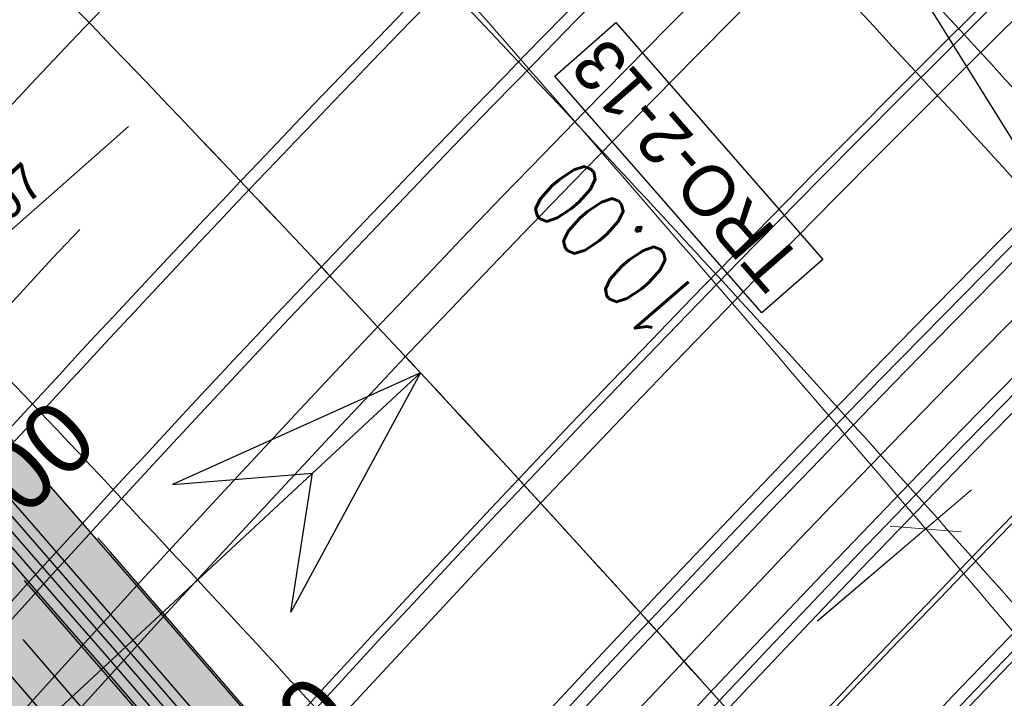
# Model space of a CAD drawing. Header units: metres. Extents: x 3458045 to 3462392, y 5482308 to 5484762.
# Tile 148 of 256: x 3459704 to 3459716, y 5483668 to 5483676. Entities that reach past the tile are written whole.
import ezdxf
from ezdxf.enums import TextEntityAlignment as Align

# ---------------------------------------------------------------- set-up
doc = ezdxf.new("R2010")
doc.units = ezdxf.units.M
for name, pattern in [('AUSGEZOGEN', [2, 1, 1]), ('STRICHPUNKT2', [12.7, 6.35, -3.175, 0, -3.175]), ('VERDECKT', [9.525, 6.35, -3.175]), ('VERDECKT2', [4.7625, 3.175, -1.5875])]:
    doc.linetypes.add(name, pattern=pattern)
doc.layers.get('0').update_dxf_attribs({"linetype": 'CONTINUOUS'})
for name, color, linetype in [('SP_ACHSE_6522', 7, 'CONTINUOUS'), ('SP_ACHSE_6721', 7, 'CONTINUOUS'), ('SP_ACHSE_6731', 7, 'CONTINUOUS'), ('SP_ACHSE_8521', 7, 'CONTINUOUS'), ('SP_ACHSE_8559', 7, 'CONTINUOUS'), ('SP_ACHSE_8901', 7, 'CONTINUOUS'), ('SP_ACHSE_8911', 7, 'CONTINUOUS'), ('SP_AXIS', 7, 'CONTINUOUS'), ('SP_Blockfugen', 2, 'STRICHPUNKT2'), ('SP_BW5xx-BrückenB44', 7, 'CONTINUOUS'), ('SP_BW5xx-StwRheinuferstraße', 7, 'CONTINUOUS'), ('SP_SOLID_Trogsohle_L7+8', 253, 'CONTINUOUS'), ('SP_StadtbahnFluchtweg', 1, 'CONTINUOUS'), ('SP_TEXT', 2, 'CONTINUOUS'), ('SP_TrogTunnel-Bautoleranz', 160, 'VERDECKT2'), ('SP_Trogwand_L7+8', 2, 'CONTINUOUS'), ('SP_Tunnelwand_L7+8', 2, 'VERDECKT2'), ('SP_Vb_Planung', 10, 'CONTINUOUS'), ('SP_VERM', 1, 'CONTINUOUS'), ('SP_VERM-VA-B44', 150, 'CONTINUOUS'), ('T__AXIS', 3, 'CONTINUOUS')]:
    doc.layers.add(name, color=color, linetype=linetype)
doc.layers.add('SP_HILF', color=6, linetype='CONTINUOUS', plot=False)
doc.styles.add('K_ISOCP', font='k_isocp.shx')
doc.styles.add('SP_F', font='romans.shx', dxfattribs={"width": 0.7, "bigfont": 'sp_f.shx'})
doc.linetypes.add('EISENBAHN', pattern='A,0.15,[130,ltypeshp.shx,S=0.25,R=0,X=0,Y=0],0.15', length=0.3)

# ---------------------------------------------------------------- blocks, each defined once
blk = doc.blocks.new('kmr_li')
at = {"color": 1, "linetype": 'Continuous'}
blk.add_line((0, 0), (0, 3.5714), dxfattribs=at)
at = {"color": 1}
for p, q in [((0, 0), (-0.3062, 0.9075)), ((-0.3062, 0.9075), (0, 0.5188)), ((0, 0), (0.3062, 0.9075)), ((0.3062, 0.9075), (0, 0.5188))]:
    blk.add_line(p, q, dxfattribs=at)
at = {"color": 1, "linetype": 'Continuous', "style": 'K_ISOCP'}
blk.add_attdef('STATION', text='', height=1, rotation=270.0001, dxfattribs=at).set_placement((0, 4.404), align=Align.MIDDLE_RIGHT)
blk.add_attdef('PARAOL', text='', height=1, rotation=270.0001, dxfattribs=at).set_placement((0.5, 1), align=Align.BOTTOM_RIGHT)
blk.add_attdef('PARAUL', text='', height=1, rotation=270.0001, dxfattribs=at).set_placement((-0.5, 1), align=Align.TOP_RIGHT)
blk = doc.blocks.new('SOF_BEMSTR1')
at = {"color": 0, "linetype": 'ByBlock', "lineweight": -2}
for p, q in [((0, 20), (0, -8.5)), ((3.535, 3.535), (-3.535, -3.535)), ((-5, 0), (5, 0))]:
    blk.add_line(p, q, dxfattribs=at)
blk = doc.blocks.new('SOF_BEMSTR2')
at = {"color": 0, "linetype": 'ByBlock', "lineweight": -2}
for p, q in [((0, -20), (0, 8.5)), ((3.535, 3.535), (-3.535, -3.535)), ((-5, 0), (5, 0))]:
    blk.add_line(p, q, dxfattribs=at)

msp = doc.modelspace()

# ---------------------------------------------------------------- hatches: boundary and pattern name
at = {"layer": 'SP_SOLID_Trogsohle_L7+8'}
h = msp.add_hatch(color=256, dxfattribs=at)
h.dxf.hatch_style = 1
edge = h.paths.add_edge_path()
edge.add_line((3459702.4491, 5483672.5808), (3459694.7598, 5483665.8028))
edge.add_arc((3459249.8293, 5483273.6017), 593.1145, 29.9488058, 41.395802, ccw=False)
edge.add_line((3459763.7463, 5483569.6999), (3459768.6709, 5483560.5694))
edge.add_line((3459768.6709, 5483560.5694), (3459778.0346, 5483565.7481))
edge.add_line((3459778.0346, 5483565.7481), (3459772.6293, 5483574.8142))
edge.add_arc((3459249.8466, 5483273.6149), 603.343, 29.9482368, 41.3959476)

# ---------------------------------------------------------------- linework, layer by layer
at = {"layer": 'SP_ACHSE_6522'}
msp.add_lwpolyline([(3459690.7881, 5483531.9132, -0.2377022), (3459686.1518, 5483610.9287, -0.0061985), (3459687.0669, 5483612.9743, -0.0121933), (3459689.202, 5483617.3074, -0.0105958), (3459691.5324, 5483621.5387, -0.0089985), (3459694.0269, 5483625.6756, -0.0074011), (3459696.6557, 5483629.7285, -0.0058038), (3459699.3906, 5483633.7106, -0.0926184), (3459762.8248, 5483695.6159, -0.000188), (3459762.9764, 5483695.717, -0.0049276), (3459767.5685, 5483698.7086, -0.0035197), (3459772.2105, 5483701.6223, -0.0021118), (3459776.885, 5483704.4835, -0.0007039), (3459781.5756, 5483707.3183), (3459851.7814, 5483749.6586)], format="xyb", dxfattribs=at)
at = {"layer": 'SP_ACHSE_6721'}
msp.add_lwpolyline([(3459679.7641, 5483534.8411, -0.2153203), (3459678.2508, 5483614.3812, -0.0091566), (3459679.763, 5483617.7339, -0.0118607), (3459682.128, 5483622.4365, -0.0103948), (3459684.7, 5483627.0294, -0.0089289), (3459687.4477, 5483631.5195, -0.0074631), (3459690.341, 5483635.9173, -0.0059973), (3459693.3517, 5483640.2356, -0.0909405), (3459758.1619, 5483702.9627, -0.0001847), (3459758.3163, 5483703.0655, -0.0048411), (3459762.9923, 5483706.1077, -0.0034579), (3459767.7182, 5483709.072, -0.0020747), (3459772.4766, 5483711.9837, -0.0006916), (3459777.2511, 5483714.8692), (3459883.1578, 5483778.7402)], format="xyb", dxfattribs=at)
at = {"layer": 'SP_ACHSE_6731'}
msp.add_lwpolyline([(3459881.431, 5483781.605), (3459775.3544, 5483717.6418, 0.0006868), (3459770.5464, 5483714.7367, 0.0020604), (3459765.7545, 5483711.8051, 0.003434), (3459760.995, 5483708.8211, 0.0048076), (3459756.2855, 5483705.7591, 0.0001835), (3459756.13, 5483705.6556, 0.0917105), (3459689.9388, 5483641.4448, 0.005897), (3459686.9574, 5483637.1459, 0.0073719), (3459684.0911, 5483632.7695, 0.0088469), (3459681.3683, 5483628.3025, 0.0103219), (3459678.8188, 5483623.7345, 0.011797), (3459676.4739, 5483619.0584, 0.0045035), (3459675.7031, 5483617.3858, 0.2228231), (3459677.0437, 5483532.3132, 0.0025401)], format="xyb", dxfattribs=at)
at = {"layer": 'SP_ACHSE_8521'}
msp.add_lwpolyline([(3459667.116, 5483524.3467, -0.2255197), (3459663.8072, 5483620.7334, -0.0051343), (3459664.7675, 5483622.8858, -0.011674), (3459667.3044, 5483628.0892, -0.0103411), (3459670.0679, 5483633.176, -0.0090081), (3459673.0262, 5483638.1522, -0.0076752), (3459676.1489, 5483643.027, -0.0063424), (3459679.407, 5483647.8124, -0.0936983), (3459747.1614, 5483714.0324, -0.0004892), (3459747.5816, 5483714.3114, -0.0047607), (3459752.3417, 5483717.3973, -0.0034005), (3459757.1515, 5483720.4051, -0.0020403), (3459761.9938, 5483723.3604, -0.0006801), (3459766.8521, 5483726.2893), (3459833.8685, 5483766.6082)], format="xyb", dxfattribs=at)
at = {"layer": 'SP_ACHSE_8559'}
msp.add_lwpolyline([(3459696.9548, 5483536.2327, -0.2344318), (3459692.8953, 5483607.6275, -0.0063737), (3459693.7491, 5483609.5568, -0.0124985), (3459695.7467, 5483613.6421, -0.0108016), (3459697.9326, 5483617.63, -0.0091049), (3459700.2755, 5483621.5278, -0.0074082), (3459702.7459, 5483625.3463, -0.0057115), (3459705.3156, 5483629.0986, -0.0928262), (3459766.845, 5483689.2823, -0.0001911), (3459766.9943, 5483689.382, -0.005006), (3459771.5129, 5483692.3293, -0.0035757), (3459776.0813, 5483695.1986, -0.0021454), (3459780.6824, 5483698.0155, -0.0007151), (3459785.2995, 5483700.806), (3459855.6534, 5483743.2356)], format="xyb", dxfattribs=at)
at = {"layer": 'SP_ACHSE_8901'}
msp.add_lwpolyline([(3459478.4179, 5483881.5975), (3459663.5917, 5483703.287, -0.0763528), (3459773.4733, 5483559.3038, -0.0026415)], format="xyb", dxfattribs=at)
at = {"layer": 'SP_ACHSE_8911'}
msp.add_lwpolyline([(3459777.2173, 5483559.7474, 0.0769413), (3459666.0197, 5483705.8087), (3459480.8452, 5483884.1198, 0.0146052)], format="xyb", dxfattribs=at)
at = {"layer": 'SP_AXIS'}
for points in [[(3459777.2173, 5483559.7474, 0.0769413), (3459666.0197, 5483705.8087), (3459480.8452, 5483884.1198, 0.0146052)], [(3459478.4179, 5483881.5975), (3459663.5917, 5483703.287, -0.0763528), (3459773.4733, 5483559.3038, -0.0026415)], [(3459769.2766, 5483584.2553, -0.0008234), (3459761.9942, 5483596.2792, -0.0002745), (3459754.7382, 5483608.319, 0.0005709), (3459751.2476, 5483614.1058, 0.0017127), (3459747.7306, 5483619.8765, 0.0028544), (3459744.1611, 5483625.6149, 0.0039962), (3459740.5133, 5483631.3038, 0.0047547), (3459737.0195, 5483636.5476, 0.0377955), (3459708.7845, 5483671.9589, 0.0047547), (3459704.4503, 5483676.5326, 0.0039962), (3459699.7165, 5483681.3556, 0.0028544), (3459694.917, 5483686.1133, 0.0017127), (3459690.0743, 5483690.827, 0.0005709), (3459685.2101, 5483695.5185), (3459504.9574, 5483869.1071, 0.0004357)], [(3459881.431, 5483781.605), (3459775.3544, 5483717.6418, 0.0006868), (3459770.5464, 5483714.7367, 0.0020604), (3459765.7545, 5483711.8051, 0.003434), (3459760.995, 5483708.8211, 0.0048076), (3459756.2855, 5483705.7591, 0.0001835), (3459756.13, 5483705.6556, 0.0917105), (3459689.9388, 5483641.4448, 0.005897), (3459686.9574, 5483637.1459, 0.0073719), (3459684.0911, 5483632.7695, 0.0088469), (3459681.3683, 5483628.3025, 0.0103219), (3459678.8188, 5483623.7345, 0.011797), (3459676.4739, 5483619.0584, 0.0045035), (3459675.7031, 5483617.3858, 0.2228231), (3459677.0437, 5483532.3132, 0.0025401)], [(3459679.7641, 5483534.8411, -0.2153203), (3459678.2508, 5483614.3812, -0.0091566), (3459679.763, 5483617.7339, -0.0118607), (3459682.128, 5483622.4365, -0.0103948), (3459684.7, 5483627.0294, -0.0089289), (3459687.4477, 5483631.5195, -0.0074631), (3459690.341, 5483635.9173, -0.0059973), (3459693.3517, 5483640.2356, -0.0909405), (3459758.1619, 5483702.9627, -0.0001847), (3459758.3163, 5483703.0655, -0.0048411), (3459762.9923, 5483706.1077, -0.0034579), (3459767.7182, 5483709.072, -0.0020747), (3459772.4766, 5483711.9837, -0.0006916), (3459777.2511, 5483714.8692), (3459883.1578, 5483778.7402)], [(3459667.116, 5483524.3467, -0.2255197), (3459663.8072, 5483620.7334, -0.0051343), (3459664.7675, 5483622.8858, -0.011674), (3459667.3044, 5483628.0892, -0.0103411), (3459670.0679, 5483633.176, -0.0090081), (3459673.0262, 5483638.1522, -0.0076752), (3459676.1489, 5483643.027, -0.0063424), (3459679.407, 5483647.8124, -0.0936983), (3459747.1614, 5483714.0324, -0.0004892), (3459747.5816, 5483714.3114, -0.0047607), (3459752.3417, 5483717.3973, -0.0034005), (3459757.1515, 5483720.4051, -0.0020403), (3459761.9938, 5483723.3604, -0.0006801), (3459766.8521, 5483726.2893), (3459833.8685, 5483766.6082)], [(3459690.7881, 5483531.9132, -0.2377022), (3459686.1518, 5483610.9287, -0.0061985), (3459687.0669, 5483612.9743, -0.0121933), (3459689.202, 5483617.3074, -0.0105958), (3459691.5324, 5483621.5387, -0.0089985), (3459694.0269, 5483625.6756, -0.0074011), (3459696.6557, 5483629.7285, -0.0058038), (3459699.3906, 5483633.7106, -0.0926184), (3459762.8248, 5483695.6159, -0.000188), (3459762.9764, 5483695.717, -0.0049276), (3459767.5685, 5483698.7086, -0.0035197), (3459772.2105, 5483701.6223, -0.0021118), (3459776.885, 5483704.4835, -0.0007039), (3459781.5756, 5483707.3183), (3459851.7814, 5483749.6586)]]:
    msp.add_lwpolyline(points, format="xyb", dxfattribs=at)
at = {"layer": 'SP_Blockfugen'}
msp.add_line((3459705.1865, 5483674.9938), (3459692.0588, 5483663.422), dxfattribs=at)
at = {"layer": 'SP_BW5xx-BrückenB44', "color": 40}
msp.add_lwpolyline([(3459727.3223, 5483657.2027), (3459734.6895, 5483661.7593), (3459726.7799, 5483674.5042), (3459718.9094, 5483687.2732), (3459710.2263, 5483699.9582), (3459701.4903, 5483712.1543), (3459691.4426, 5483723.8012), (3459680.3652, 5483734.5497), (3459668.375, 5483744.3516), (3459662.4435, 5483736.6838), (3459673.7676, 5483727.6016), (3459684.261, 5483717.5004), (3459694.001, 5483706.5986), (3459703.0788, 5483694.6146), (3459711.2625, 5483682.5436), (3459719.236, 5483669.775), (3459727.3223, 5483657.2027)], close=True, dxfattribs=at)
at = {"layer": 'SP_BW5xx-BrückenB44', "color": 96, "linetype": 'VERDECKT', "lineweight": 13, "ltscale": 2, "flags": 128}
for points in [[(3459662.4661, 5483617.5053, -0.0077788), (3459663.8072, 5483620.7334, -0.0051343), (3459664.7675, 5483622.8858, -0.011674), (3459667.3044, 5483628.0892, -0.0103411), (3459670.0679, 5483633.176, -0.0090081), (3459673.0262, 5483638.1522, -0.0076752), (3459676.1489, 5483643.027, -0.0063424), (3459679.407, 5483647.8124, -0.0936983), (3459747.1614, 5483714.0324, -0.0004892), (3459747.5816, 5483714.3114, -0.0047607), (3459752.3417, 5483717.3973, -0.0034005), (3459757.1515, 5483720.4051, -0.0020403), (3459761.9938, 5483723.3604, -0.0006801), (3459766.8521, 5483726.2893), (3459767.293, 5483726.5545)], [(3459665.4795, 5483616.2878, -0.007822), (3459666.7888, 5483619.44, -0.0051343), (3459667.7218, 5483621.5313, -0.011674), (3459670.1917, 5483626.5972, -0.0103411), (3459672.891, 5483631.5659, -0.0090081), (3459675.7894, 5483636.4414, -0.0076752), (3459678.8583, 5483641.2321, -0.0063424), (3459682.07, 5483645.9494, -0.0936983), (3459748.9617, 5483711.3266, -0.0004892), (3459749.3767, 5483711.6021, -0.0047607), (3459754.0836, 5483714.6535, -0.0034005), (3459758.8559, 5483717.6379, -0.0020403), (3459763.6756, 5483720.5793, -0.0006801), (3459768.5263, 5483723.5037), (3459769.1481, 5483723.8778)], [(3459682.0772, 5483609.5819, -0.007823), (3459683.1687, 5483612.2186, -0.0061985), (3459684.1169, 5483614.3381, -0.0121933), (3459686.3226, 5483618.8146, -0.0105958), (3459688.7195, 5483623.1665, -0.0089985), (3459691.2743, 5483627.4036, -0.0074011), (3459693.9555, 5483631.5372, -0.0058038), (3459696.7332, 5483635.5815, -0.0926184), (3459761.0207, 5483698.3192, -0.000188), (3459761.1743, 5483698.4216, -0.0049276), (3459765.8214, 5483701.4491, -0.0035197), (3459770.5021, 5483704.3871, -0.0021118), (3459775.2001, 5483707.2626, -0.0005769), (3459779.0498, 5483709.5906)], [(3459685.0906, 5483608.3644, -0.0078891), (3459686.1518, 5483610.9287, -0.0061985), (3459687.0669, 5483612.9744, -0.0121933), (3459689.202, 5483617.3074, -0.0105958), (3459691.5324, 5483621.5387, -0.0089985), (3459694.0269, 5483625.6756, -0.0074011), (3459696.6557, 5483629.7285, -0.0058038), (3459699.3906, 5483633.7106, -0.0926184), (3459762.8248, 5483695.6159, -0.000188), (3459762.9764, 5483695.717, -0.0049276), (3459767.5685, 5483698.7086, -0.0035197), (3459772.2105, 5483701.6223, -0.0021118), (3459776.885, 5483704.4835, -0.0006033), (3459780.9048, 5483706.914)], [(3459688.3358, 5483607.0533, -0.0079658), (3459689.3643, 5483609.5396, -0.0061985), (3459690.2438, 5483611.5056, -0.0121933), (3459692.3029, 5483615.6842, -0.0105958), (3459694.5618, 5483619.7856, -0.0089985), (3459696.9911, 5483623.8146, -0.0074011), (3459699.5636, 5483627.7806, -0.0058038), (3459702.2525, 5483631.6958, -0.0926184), (3459764.7677, 5483692.7047, -0.000188), (3459764.9171, 5483692.8043, -0.0049276), (3459769.45, 5483695.7574, -0.0035197), (3459774.0503, 5483698.6448, -0.0021118), (3459778.6996, 5483701.4906, -0.0006319), (3459782.9025, 5483704.0315)], [(3459691.5803, 5483605.7424, -0.0069502), (3459692.4355, 5483607.8239, -0.0063737), (3459693.2944, 5483609.7649, -0.0124985), (3459695.3032, 5483613.8729, -0.0108016), (3459697.4994, 5483617.8797, -0.0091049), (3459699.8517, 5483621.7932, -0.0074082), (3459702.3301, 5483625.6241, -0.0057097), (3459704.9063, 5483629.3858, -0.0928259), (3459766.5672, 5483689.698, -0.0001911), (3459766.7168, 5483689.7979, -0.005006), (3459771.2439, 5483692.7508, -0.0035757), (3459775.8184, 5483695.6239, -0.0021454), (3459780.4232, 5483698.4431, -0.0006933), (3459784.9001, 5483701.1491)]]:
    msp.add_lwpolyline(points, format="xyb", dxfattribs=at)
at = {"layer": 'SP_BW5xx-BrückenB44', "color": 96}
for points in [[(3459664.1798, 5483617.514, -0.0063324), (3459665.2636, 5483620.1016, -0.0051343), (3459666.2106, 5483622.2242, -0.011674), (3459668.7147, 5483627.3604, -0.0103411), (3459671.4469, 5483632.3895, -0.0090081), (3459674.3759, 5483637.3165, -0.0076752), (3459677.4723, 5483642.1503, -0.0063424), (3459680.7078, 5483646.9024, -0.0936983), (3459748.0408, 5483712.7108, -0.0004892), (3459748.4584, 5483712.988, -0.0047607), (3459753.1925, 5483716.0571, -0.0034005), (3459757.9841, 5483719.0534, -0.0020403), (3459762.8153, 5483722.0019, -0.0006412), (3459767.392, 5483724.7615)], [(3459668.7247, 5483614.9767, -0.0078715), (3459669.9997, 5483618.0471, -0.0051343), (3459670.9033, 5483620.0725, -0.011674), (3459673.301, 5483624.9903, -0.0103411), (3459675.9312, 5483629.8318, -0.0090081), (3459678.7652, 5483634.5989, -0.0076752), (3459681.7761, 5483639.2992, -0.0063424), (3459684.9379, 5483643.9431, -0.0936983), (3459750.9005, 5483708.4127, -0.0004892), (3459751.3098, 5483708.6844, -0.0047607), (3459755.9594, 5483711.6987, -0.0034005), (3459760.6914, 5483714.6578, -0.0020403), (3459765.4867, 5483717.5844, -0.0006801), (3459770.3293, 5483720.5038), (3459771.1459, 5483720.9951)], [(3459659.9511, 5483618.5214, -0.0077448), (3459661.3188, 5483621.8129, -0.0051343), (3459662.3019, 5483624.0164, -0.011674), (3459664.8947, 5483629.3345, -0.0103411), (3459667.7117, 5483634.5199, -0.0090081), (3459670.7199, 5483639.5801, -0.0076752), (3459673.8875, 5483644.525, -0.0063424), (3459677.1844, 5483649.3673, -0.0936983), (3459745.6588, 5483716.2907, -0.0004892), (3459746.0835, 5483716.5727, -0.0037356), (3459749.8484, 5483719.0244, -0.0034005)], [(3459671.089, 5483614.0214, -0.0079096), (3459672.339, 5483617.0322, -0.0051343), (3459673.2212, 5483619.0097, -0.011674), (3459675.5664, 5483623.8196, -0.0103411), (3459678.1463, 5483628.5684, -0.0090081), (3459680.9333, 5483633.2566, -0.0076752), (3459683.902, 5483637.8909, -0.0063424), (3459687.0274, 5483642.4813, -0.0936983), (3459752.3131, 5483706.2897, -0.0004892), (3459752.7182, 5483706.5586, -0.0047607), (3459757.3261, 5483709.5458, -0.0034005), (3459762.0287, 5483712.4866, -0.0020403), (3459766.8062, 5483715.4023, -0.0006801), (3459771.6429, 5483718.3181), (3459772.6015, 5483718.8949)], [(3459670.9622, 5483613.4256, -0.0093683), (3459672.4307, 5483616.9924, -0.0051343), (3459673.3121, 5483618.968, -0.011674), (3459675.6552, 5483623.7737, -0.0103411), (3459678.2331, 5483628.5189, -0.0090081), (3459681.0184, 5483633.2039, -0.0076752), (3459683.9854, 5483637.8357, -0.0063424), (3459687.1093, 5483642.424, -0.0936983), (3459752.3685, 5483706.2064, -0.0004892), (3459752.7734, 5483706.4753, -0.0047607), (3459757.3797, 5483709.4614, -0.0034005), (3459762.0812, 5483712.4014, -0.0020403), (3459766.858, 5483715.3167, -0.0006801), (3459771.6944, 5483718.2324), (3459772.6586, 5483718.8125)], [(3459671.2403, 5483613.3132, -0.0093772), (3459672.706, 5483616.873, -0.0051343), (3459673.5848, 5483618.8429, -0.011674), (3459675.9217, 5483623.6359, -0.0103411), (3459678.4937, 5483628.3703, -0.0090081), (3459681.2734, 5483633.046, -0.0076752), (3459684.2355, 5483637.67, -0.0063424), (3459687.3551, 5483642.252, -0.0936983), (3459752.5347, 5483705.9567, -0.0004892), (3459752.9391, 5483706.2252, -0.0047607), (3459757.5405, 5483709.2081, -0.0034005), (3459762.2385, 5483712.146, -0.0020403), (3459767.0132, 5483715.06, -0.0006801), (3459771.8489, 5483717.9753), (3459772.8298, 5483718.5654)], [(3459773.5686, 5483717.4994, 0.0004908), (3459770.1317, 5483715.4208, 0.0020604), (3459765.3342, 5483712.4858, 0.003434), (3459760.5654, 5483709.496, 0.0048076), (3459755.843, 5483706.4256, 0.0001835), (3459755.6867, 5483706.3216, 0.0918169), (3459689.2245, 5483641.8206, 0.0059411), (3459686.205, 5483637.462, 0.0074015), (3459683.3002, 5483633.0203, 0.0088619), (3459680.5389, 5483628.4825, 0.0103224), (3459677.9516, 5483623.8381, 0.0117829), (3459675.5699, 5483619.0799, 0.005959), (3459674.5446, 5483616.8334, 0.0080538), (3459673.2779, 5483613.8381, 0.0080538)], [(3459773.6543, 5483717.3758, 0.000492), (3459770.2095, 5483715.2925, 0.0020604), (3459765.413, 5483712.3582, 0.003434), (3459760.646, 5483709.3694, 0.0048076), (3459755.926, 5483706.3006, 0.0001835), (3459755.7698, 5483706.1967, 0.0918169), (3459689.3468, 5483641.7338, 0.0059411), (3459686.3293, 5483637.3781, 0.0074015), (3459683.4269, 5483632.94, 0.0088619), (3459680.6684, 5483628.4068, 0.0103224), (3459678.0841, 5483623.7678, 0.0117829), (3459675.7056, 5483619.0159, 0.005959), (3459674.6817, 5483616.7728, 0.0080538), (3459673.417, 5483613.7819, 0.0080538)], [(3459658.7574, 5483619.0037, -0.007729), (3459660.1376, 5483622.3253, -0.0051343), (3459661.1315, 5483624.553, -0.011674), (3459663.7509, 5483629.9256, -0.0103411), (3459666.5933, 5483635.1578, -0.0090081), (3459669.6253, 5483640.2578, -0.0076752), (3459672.8142, 5483645.236, -0.0063424), (3459676.1294, 5483650.1053, -0.0908776), (3459742.5424, 5483715.7442, 0.7365005)], [(3459775.0241, 5483715.3993, 0.0005105), (3459771.4535, 5483713.2401, 0.0020604), (3459766.6739, 5483710.3161, 0.003434), (3459761.9348, 5483707.3449, 0.0048076), (3459757.2535, 5483704.3012, 0.0001835), (3459757.0997, 5483704.1989, 0.0918169), (3459691.3039, 5483640.3447, 0.0059411), (3459688.3182, 5483636.0349, 0.0074015), (3459685.4547, 5483631.6563, 0.0088619), (3459682.7405, 5483627.1957, 0.0103224), (3459680.2043, 5483622.6433, 0.0117829), (3459677.8765, 5483617.9926, 0.005959), (3459676.8768, 5483615.8023, 0.0080538), (3459675.6422, 5483612.8829, 0.0106779)], [(3459776.3939, 5483713.4228, 0.0005291), (3459772.6975, 5483711.1877, 0.0020604), (3459767.9347, 5483708.274, 0.003434), (3459763.2236, 5483705.3203, 0.0048076), (3459758.581, 5483702.3017, 0.0001835), (3459758.4295, 5483702.201, 0.0918169), (3459693.261, 5483638.9556, 0.0059411), (3459690.3072, 5483634.6917, 0.0074015), (3459687.4825, 5483630.3726, 0.0088619), (3459684.8125, 5483625.9847, 0.0103224), (3459682.3246, 5483621.5189, 0.0117829), (3459680.0474, 5483616.9692, 0.005959), (3459679.0718, 5483614.8319, 0.0080538), (3459677.8675, 5483611.9838, 0.0080538)], [(3459776.4795, 5483713.2993, 0.0005303), (3459772.7753, 5483711.0594, 0.0020604), (3459768.0135, 5483708.1464, 0.003434), (3459763.3042, 5483705.1937, 0.0048076), (3459758.6639, 5483702.1768, 0.0001835), (3459758.5127, 5483702.0762, 0.0918169), (3459693.3834, 5483638.8687, 0.0059411), (3459690.4315, 5483634.6078, 0.0074015), (3459687.6093, 5483630.2924, 0.0088619), (3459684.942, 5483625.909, 0.0103224), (3459682.4571, 5483621.4486, 0.0117829), (3459680.1831, 5483616.9053, 0.005959), (3459679.209, 5483614.7712, 0.0080538), (3459678.0065, 5483611.9276, 0.0080538)], [(3459678.7393, 5483610.9305, -0.007755), (3459679.8644, 5483613.6474, -0.0061985), (3459680.8492, 5483615.8488, -0.0121933), (3459683.1332, 5483620.484, -0.0105958), (3459685.6036, 5483624.9697, -0.0089985), (3459688.2254, 5483629.3177, -0.0074011), (3459690.9645, 5483633.5407, -0.0058038), (3459693.7895, 5483637.6539, -0.0926184), (3459759.0223, 5483701.3136, -0.000188), (3459759.1782, 5483701.4175, -0.0049276), (3459763.8861, 5483704.4846, -0.0035197), (3459768.6098, 5483707.4496, -0.0021118), (3459773.3337, 5483710.341, -0.0005477), (3459776.995, 5483712.5554, -0.0005477)], [(3459679.1229, 5483610.1284, -0.0093602), (3459680.461, 5483613.3894, -0.0061985), (3459681.4392, 5483615.5761, -0.0121933), (3459683.709, 5483620.1826, -0.0105958), (3459686.1662, 5483624.6441, -0.0089985), (3459688.7759, 5483628.9721, -0.0074011), (3459691.5046, 5483633.179, -0.0058038), (3459694.321, 5483637.2798, -0.0926184), (3459759.3832, 5483700.7729, -0.000188), (3459759.5386, 5483700.8766, -0.0049276), (3459764.2355, 5483703.9366, -0.0035197), (3459768.9514, 5483706.8966, -0.0021118), (3459773.6706, 5483709.7852, -0.0005529), (3459777.366, 5483712.0201)], [(3459679.401, 5483610.016, -0.0093709), (3459680.7364, 5483613.2704, -0.0061985), (3459681.7115, 5483615.4502, -0.0121933), (3459683.9748, 5483620.0435, -0.0105958), (3459686.4259, 5483624.4938, -0.0089985), (3459689.03, 5483628.8126, -0.0074011), (3459691.7538, 5483633.012, -0.0058038), (3459694.5663, 5483637.1071, -0.0926184), (3459759.5497, 5483700.5234, -0.000188), (3459759.705, 5483700.6269, -0.0049276), (3459764.3968, 5483703.6836, -0.0035197), (3459769.1091, 5483706.6414, -0.0021118), (3459773.8262, 5483709.5286, -0.0005554), (3459777.5373, 5483711.773)], [(3459679.7129, 5483610.5372, -0.0077743), (3459680.8282, 5483613.2307, -0.0061985), (3459681.8022, 5483615.4082, -0.0121933), (3459684.0634, 5483619.9971, -0.0105958), (3459686.5124, 5483624.4438, -0.0089985), (3459689.1147, 5483628.7594, -0.0074011), (3459691.8369, 5483632.9564, -0.0058038), (3459694.6481, 5483637.0495, -0.0926184), (3459759.6052, 5483700.4402, -0.000188), (3459759.7604, 5483700.5437, -0.0049276), (3459764.4505, 5483703.5993, -0.0035197), (3459769.1617, 5483706.5563, -0.0021118), (3459773.878, 5483709.4431, -0.0005562), (3459777.5943, 5483711.6907, -0.0005562)], [(3459656.6944, 5483619.8372, -0.0077027), (3459658.0964, 5483623.2108, -0.0051343), (3459659.109, 5483625.4804, -0.011674), (3459661.7742, 5483630.9471, -0.0103411), (3459664.6606, 5483636.2602, -0.0090081), (3459667.7335, 5483641.4291, -0.0076752), (3459670.9593, 5483646.4648, -0.0063424), (3459674.3063, 5483651.3807, -0.0800487), (3459732.1465, 5483711.0587, -0.0004892)], [(3459681.6136, 5483609.7692, -0.0078132), (3459682.7098, 5483612.4171, -0.0061985), (3459683.663, 5483614.548, -0.0121933), (3459685.8797, 5483619.0464, -0.0105958), (3459688.2867, 5483623.417, -0.0089985), (3459690.8509, 5483627.6694, -0.0074011), (3459693.5401, 5483631.8155, -0.0058038), (3459696.3243, 5483635.8694, -0.0926184), (3459760.7432, 5483698.7351, -0.000188), (3459760.8971, 5483698.8377, -0.0049276), (3459765.5526, 5483701.8707, -0.0035197), (3459770.2393, 5483704.8124, -0.0021118), (3459774.9408, 5483707.6902, -0.0005728), (3459778.7644, 5483710.0024)], [(3459692.0439, 5483605.5551, -0.0069627), (3459692.8953, 5483607.6275, -0.0063737), (3459693.7491, 5483609.5568, -0.0124985), (3459695.7467, 5483613.6421, -0.0108016), (3459697.9326, 5483617.63, -0.0091049), (3459700.2755, 5483621.5278, -0.0074082), (3459702.7459, 5483625.3463, -0.0057105), (3459705.3156, 5483629.0986, -0.0928267), (3459766.845, 5483689.2823, -0.0001911), (3459766.9943, 5483689.382, -0.005006), (3459771.5129, 5483692.3293, -0.0035757), (3459776.0813, 5483695.1986, -0.0021454), (3459780.6824, 5483698.0155, -0.0006975), (3459785.1855, 5483700.7373)], [(3459696.9813, 5483603.5603, -0.0071059), (3459697.7921, 5483605.5354, -0.0063737), (3459698.5907, 5483607.34, -0.0124985), (3459700.4705, 5483611.184, -0.0108016), (3459702.5458, 5483614.9702, -0.0091049), (3459704.7888, 5483618.7019, -0.0074082), (3459707.1734, 5483622.3878, -0.0057106), (3459709.6744, 5483626.0398, -0.0928281), (3459769.8042, 5483684.8552, -0.0001911), (3459769.9501, 5483684.9527, -0.005006), (3459774.3772, 5483687.8403, -0.0035757), (3459778.8812, 5483690.6691, -0.0021454), (3459783.4433, 5483693.4622, -0.0007151), (3459788.0474, 5483696.2448), (3459788.2248, 5483696.3518)], [(3459682.3208, 5483653.7768, -0.0416809), (3459710.393, 5483685.8534, -0.0004892)], [(3459686.6788, 5483650.588, -0.0416534), (3459714.1428, 5483681.9675, -0.0004892)], [(3459720.704, 5483676.2754, 0.0443312), (3459691.4381, 5483642.4235, 0.0059411)], [(3459720.0909, 5483675.4701, 0.0423476), (3459692.1463, 5483643.1466, 0.0059411)], [(3459722.2283, 5483674.689, 0.0443138), (3459693.2284, 5483641.1448, 0.0059411)], [(3459721.4074, 5483674.1001, 0.0423176), (3459693.6925, 5483642.0423, 0.0059411)]]:
    msp.add_lwpolyline(points, format="xyb", dxfattribs=at)
at = {"layer": 'SP_BW5xx-BrückenB44', "color": 96, "flags": 128}
for points in [[(3459667.925, 5483615.2998, -0.0078588), (3459669.2084, 5483618.3903, -0.0051343), (3459670.1193, 5483620.432, -0.011674), (3459672.5348, 5483625.3863, -0.0103411), (3459675.182, 5483630.2591, -0.0090081), (3459678.0319, 5483635.053, -0.0076752), (3459681.0571, 5483639.7755, -0.0063424), (3459684.2312, 5483644.4375, -0.0936983), (3459750.4228, 5483709.1308, -0.0004892), (3459750.8334, 5483709.4034, -0.0047607), (3459755.4972, 5483712.4268, -0.0034005), (3459760.2391, 5483715.3922, -0.0020403), (3459765.0404, 5483718.3224, -0.0007879), (3459770.654, 5483721.705, -0.0006412)], [(3459683.9519, 5483609.5255, -0.0049426), (3459684.6304, 5483611.1583, -0.0063737), (3459685.5773, 5483613.2982, -0.0124985), (3459687.774, 5483617.7906, -0.0108016), (3459690.1465, 5483622.1191, -0.0091049), (3459692.658, 5483626.2975, -0.0074082), (3459695.2731, 5483630.3395, -0.0057105), (3459697.9588, 5483634.2612, -0.0928243), (3459761.8506, 5483696.7543, -0.0001911), (3459762.0056, 5483696.8578, -0.005006), (3459766.6784, 5483699.9058, -0.0035757), (3459771.3557, 5483702.8435, -0.0021454), (3459776.0226, 5483705.7006, -0.0006218), (3459780.0556, 5483708.1392, -0.0005392)], [(3459684.091, 5483609.4693, -0.0049426), (3459684.7684, 5483611.0994, -0.0063737), (3459685.7137, 5483613.2357, -0.0124985), (3459687.9071, 5483617.7214, -0.0108016), (3459690.2765, 5483622.0442, -0.0091049), (3459692.7852, 5483626.2179, -0.0074082), (3459695.3978, 5483630.2561, -0.0057105), (3459698.0816, 5483634.1751, -0.0928243), (3459761.9339, 5483696.6296, -0.0001911), (3459762.0888, 5483696.733, -0.005006), (3459766.7591, 5483699.7793, -0.0035757), (3459771.4346, 5483702.7159, -0.0021454), (3459776.1003, 5483705.5724, -0.000623), (3459780.1413, 5483708.0157, -0.0003996)], [(3459685.6955, 5483609.9536, -0.0019591), (3459685.9639, 5483610.5887, -0.0063737), (3459686.8957, 5483612.6946, -0.0124985), (3459689.0603, 5483617.1214, -0.0108016), (3459691.4027, 5483621.3948, -0.0091049), (3459693.887, 5483625.528, -0.0074082), (3459696.4787, 5483629.5339, -0.0057105), (3459699.1457, 5483633.4283, -0.0928243), (3459762.6564, 5483695.5488, -0.0001911), (3459762.8104, 5483695.6517, -0.005006), (3459767.4584, 5483698.6834, -0.0035757), (3459772.1181, 5483701.6101, -0.0021454), (3459776.7744, 5483704.4608, -0.0004104), (3459779.4335, 5483706.0701)], [(3459688.5878, 5483607.6525, -0.0049426), (3459689.2284, 5483609.1941, -0.0063737), (3459690.1235, 5483611.2167, -0.0124985), (3459692.2095, 5483615.4827, -0.0108016), (3459694.4781, 5483619.6217, -0.0091049), (3459696.8958, 5483623.644, -0.0074082), (3459699.4304, 5483627.5616, -0.0057105), (3459702.0516, 5483631.3891, -0.0928243), (3459764.6291, 5483692.5974, -0.0001911), (3459764.7809, 5483692.6988, -0.005006), (3459769.3679, 5483695.6908, -0.0035757), (3459773.9847, 5483698.5904, -0.0021454), (3459778.615, 5483701.4252, -0.0005392), (3459782.1029, 5483703.535, -0.0005392)], [(3459692.279, 5483607.2936, -0.0016974), (3459692.493, 5483607.7994, -0.0063737), (3459693.3513, 5483609.7389, -0.0124985), (3459695.3586, 5483613.8441, -0.0108016), (3459697.5536, 5483617.8485, -0.0091049), (3459699.9047, 5483621.76, -0.0074082), (3459702.3821, 5483625.5893, -0.0057105), (3459704.9575, 5483629.3499, -0.0928243), (3459766.6019, 5483689.646, -0.0001911), (3459766.7515, 5483689.7459, -0.005006), (3459771.2775, 5483692.6981, -0.0035757), (3459775.8513, 5483695.5708, -0.0021454), (3459780.4556, 5483698.3896, -0.0004694), (3459783.4857, 5483700.223)], [(3459693.0847, 5483605.8357, -0.0049426), (3459693.6885, 5483607.2887, -0.0063737), (3459694.5333, 5483609.1977, -0.0124985), (3459696.5119, 5483613.244, -0.0108016), (3459698.6798, 5483617.1992, -0.0091049), (3459701.0065, 5483621.0701, -0.0074082), (3459703.463, 5483624.8671, -0.0057105), (3459706.0216, 5483628.6032, -0.0928243), (3459767.3243, 5483688.5653, -0.0001911), (3459767.4731, 5483688.6646, -0.005006), (3459771.9768, 5483691.6022, -0.0035757), (3459776.5348, 5483694.465, -0.0021454), (3459781.1296, 5483697.278, -0.0007048), (3459785.6778, 5483700.027, -0.0004802)], [(3459693.2238, 5483605.7795, -0.0049426), (3459693.8264, 5483607.2298, -0.0063737), (3459694.6697, 5483609.1353, -0.0124985), (3459696.6449, 5483613.1747, -0.0108016), (3459698.8097, 5483617.1243, -0.0091049), (3459701.1337, 5483620.9905, -0.0074082), (3459703.5877, 5483624.7838, -0.0057105), (3459706.1444, 5483628.517, -0.0928243), (3459767.4077, 5483688.4405, -0.0001911), (3459767.5563, 5483688.5398, -0.005006), (3459772.0575, 5483691.4758, -0.0035757), (3459776.6137, 5483694.3374, -0.0021454), (3459781.2074, 5483697.1497, -0.0007061), (3459785.7634, 5483699.9035, -0.0005392)], [(3459680.5586, 5483653.8272, -0.0436448), (3459710.1152, 5483687.599, -0.0004892)], [(3459681.6077, 5483653.0596, -0.0436445), (3459711.0151, 5483686.6609, -0.0004892)], [(3459686.2077, 5483649.6935, -0.0436434), (3459714.9611, 5483682.5474, -0.0004892)], [(3459687.2569, 5483648.9258, -0.0436431), (3459715.8611, 5483681.6093, -0.0004892)]]:
    msp.add_lwpolyline(points, format="xyb", dxfattribs=at)
at = {"layer": 'SP_BW5xx-BrückenB44', "color": 96, "lineweight": 13}
for points in [[(3459669.1883, 5483614.7894, -0.0078788), (3459670.4584, 5483617.8481, -0.0051343), (3459671.3578, 5483619.8641, -0.011674), (3459673.7452, 5483624.7608, -0.0103411), (3459676.3656, 5483629.5841, -0.0090081), (3459679.1904, 5483634.3357, -0.0076752), (3459682.193, 5483639.0231, -0.0063424), (3459685.3476, 5483643.6564, -0.0936983), (3459751.1775, 5483707.9964, -0.0004892), (3459751.5859, 5483708.2676, -0.0047607), (3459756.2274, 5483711.2765, -0.0034005), (3459760.9536, 5483714.232, -0.0020403), (3459765.7454, 5483717.1565, -0.0006801), (3459770.5869, 5483720.0752), (3459771.4313, 5483720.5833)], [(3459692.9711, 5483605.1805, -0.0069881), (3459693.8149, 5483607.2346, -0.0063737), (3459694.6583, 5483609.1405, -0.0124985), (3459696.6338, 5483613.1805, -0.0108016), (3459698.7989, 5483617.1305, -0.0091049), (3459701.1231, 5483620.9971, -0.0074082), (3459703.5773, 5483624.7907, -0.0057105), (3459706.1342, 5483628.5242, -0.0928267), (3459767.4008, 5483688.4509, -0.0001911), (3459767.5494, 5483688.5502, -0.005006), (3459772.0508, 5483691.4863, -0.0035757), (3459776.6071, 5483694.348, -0.0021454), (3459781.2009, 5483697.1604, -0.000706), (3459785.7563, 5483699.9138)], [(3459694.5937, 5483604.5249, -0.0070342), (3459695.4242, 5483606.5471, -0.0063737), (3459696.2494, 5483608.412, -0.0124985), (3459698.1862, 5483612.3727, -0.0108016), (3459700.315, 5483616.2564, -0.0091049), (3459702.6063, 5483620.0684, -0.0074082), (3459705.0324, 5483623.8184, -0.0057105), (3459707.5667, 5483627.519, -0.0928267), (3459768.3733, 5483686.996, -0.0001911), (3459768.5208, 5483687.0946, -0.005006), (3459772.9921, 5483690.011, -0.0035757), (3459777.5273, 5483692.8594, -0.0021454), (3459782.1082, 5483695.664, -0.0007151), (3459786.7186, 5483698.4505), (3459786.7551, 5483698.4725)]]:
    msp.add_lwpolyline(points, format="xyb", dxfattribs=at)
at = {"layer": 'SP_BW5xx-BrückenB44', "lineweight": 13, "flags": 128}
for points in [[(3459733.471, 5483654.7006, 0.0152221), (3459721.6426, 5483669.2297, 0.0087355), (3459714.462, 5483677.234, 0.0047547), (3459710.0247, 5483681.9166, 0.0039962), (3459705.2039, 5483686.8283, 0.0003281), (3459704.6478, 5483687.3851)], [(3459704.1156, 5483686.8567, -0.0003292), (3459704.6729, 5483686.2987, -0.0039962), (3459709.4853, 5483681.3956, -0.0047547), (3459713.9126, 5483676.7235, -0.0087818), (3459721.1128, 5483668.6958, -0.0152652), (3459732.9417, 5483654.158)], [(3459701.6518, 5483684.3708, -0.0003226), (3459702.1947, 5483683.8271, -0.0039962), (3459706.9678, 5483678.9641, -0.0047547), (3459711.3485, 5483674.3412, -0.0090257), (3459718.6602, 5483666.1812, -0.015472), (3459730.4921, 5483651.5985)], [(3459699.2211, 5483681.8517, -0.0002961), (3459699.7165, 5483681.3556, -0.0039962), (3459704.4504, 5483676.5325, -0.0047547), (3459708.7852, 5483671.958, -0.0093162), (3459716.2402, 5483663.6284, -0.0156884), (3459728.0755, 5483648.9937)], [(3459696.6537, 5483679.1158, -0.0002459), (3459697.0613, 5483678.7075, -0.0039962), (3459701.7532, 5483673.9271, -0.0047547), (3459706.0389, 5483669.4046, -0.0095281), (3459713.6825, 5483660.8494, -0.0156757), (3459725.5309, 5483646.1609)]]:
    msp.add_lwpolyline(points, format="xyb", dxfattribs=at)
at = {"layer": 'SP_BW5xx-StwRheinuferstraße', "color": 96, "linetype": 'VERDECKT', "lineweight": 13, "ltscale": 2, "flags": 128}
msp.add_lwpolyline([(3459659.221, 5483618.8164, -0.007735), (3459660.5963, 5483622.1263, -0.0051343), (3459661.586, 5483624.3446, -0.011674), (3459664.1951, 5483629.6961, -0.0103411), (3459667.0277, 5483634.9101, -0.0090081), (3459670.0504, 5483639.9946, -0.0076752), (3459673.231, 5483644.9599, -0.0063424), (3459676.5391, 5483649.8187, -0.0936983), (3459745.2226, 5483716.9464, -0.0004892), (3459745.6485, 5483717.2292, -0.0047607), (3459750.4658, 5483720.3522, -0.0034005), (3459755.316, 5483723.3852, -0.0020403), (3459760.1827, 5483726.3553, -0.0006801), (3459765.0492, 5483729.2892), (3459765.2952, 5483729.4372)], format="xyb", dxfattribs=at)
at = {"layer": 'SP_HILF'}
msp.add_lwpolyline([(3459702.4491, 5483672.5808), (3459694.7598, 5483665.8028, -0.0499885), (3459763.7463, 5483569.6999), (3459768.6709, 5483560.5694), (3459778.0346, 5483565.7481), (3459772.6293, 5483574.8142, 0.0499916)], format="xyb", close=True, dxfattribs=at)
at = {"layer": 'SP_StadtbahnFluchtweg'}
for points in [[(3459770.9868, 5483573.8591, 0.0705157), (3459667.0255, 5483706.8532), (3459481.8509, 5483885.1643, 0.0146052), (3459449.208, 5483914.8096, 0.0024244), (3459443.1423, 5483919.951, 0.0025682), (3459435.0409, 5483926.6787, 0.0018344), (3459426.8839, 5483933.332, 0.0011007), (3459418.6913, 5483939.9347, 0.0003669), (3459410.4827, 5483946.5107, -0.0004089), (3459403.1219, 5483952.4081, -0.0012268), (3459395.7842, 5483958.3265, -0.0020447), (3459388.489, 5483964.2898, -0.0028626), (3459381.2564, 5483970.3214, -0.0036805), (3459374.107, 5483976.444, -0.0033791), (3459368.6904, 5483981.2179, -0.0305085), (3459325.9228, 5484024.4096), (3459319.8219, 5484031.3731)], [(3459765.3996, 5483570.6363, 0.070515), (3459662.5516, 5483702.2071), (3459477.377, 5483880.5182, 0.0146052), (3459445.0129, 5483909.9102, 0.0024244), (3459438.9957, 5483915.0106, 0.0025682), (3459430.9457, 5483921.6955, 0.0018344), (3459422.8254, 5483928.3189, 0.0011007), (3459414.655, 5483934.9038, 0.0003669), (3459406.4537, 5483941.4738, -0.0004089), (3459399.0848, 5483947.3777, -0.0012268), (3459391.7225, 5483953.316, -0.0020447), (3459384.3865, 5483959.3127, -0.0028626), (3459377.0972, 5483965.3916, -0.0036805), (3459369.8756, 5483971.5759, -0.0033791), (3459364.3931, 5483976.408, -0.0305085), (3459321.0714, 5484020.1592), (3459314.9705, 5484027.1227)]]:
    msp.add_lwpolyline(points, format="xyb", dxfattribs=at)
at = {"layer": 'SP_TEXT', "color": 1, "lineweight": 25}
msp.add_lwpolyline([(3459713.7441, 5483673.3562), (3459712.991, 5483672.6975), (3459710.4385, 5483675.6159), (3459711.1916, 5483676.2746)], close=True, dxfattribs=at)
at = {"layer": 'SP_TrogTunnel-Bautoleranz'}
msp.add_lwpolyline([(3459771.9993, 5483573.9041, 0.0501887), (3459701.6989, 5483671.9195)], format="xyb", dxfattribs=at)
at = {"layer": 'SP_Trogwand_L7+8', "color": 1, "linetype": 'VERDECKT2'}
for points in [[(3459313.5605, 5484025.8859), (3459319.6613, 5484018.9225, 0.0305905), (3459363.2672, 5483974.8987, 0.0033195), (3459368.6704, 5483970.1385, 0.0036712), (3459375.8927, 5483963.9544, 0.0028553), (3459383.1863, 5483957.8724, 0.0020395), (3459390.5307, 5483951.869, 0.0012237), (3459397.9055, 5483945.9206, 0.0004079), (3459405.2911, 5483940.0032, -0.0003675), (3459413.4813, 5483933.4418, -0.0011024), (3459421.6445, 5483926.8625, -0.0018373), (3459429.7612, 5483920.2417, -0.0025722), (3459437.8115, 5483913.5558, -0.002454), (3459443.8899, 5483908.4025, -0.014563), (3459476.0769, 5483879.1664), (3459661.2507, 5483700.8559, -0.0707095), (3459764.0019, 5483569.3047, -0.0707095)], [(3459772.8879, 5483574.4151, 0.0501887), (3459702.4678, 5483672.5973)]]:
    msp.add_lwpolyline(points, format="xyb", dxfattribs=at)
at = {"layer": 'SP_Trogwand_L7+8'}
for points in [[(3459772.4544, 5483574.1658, 0.0501887), (3459702.0927, 5483672.2667)], [(3459772.021, 5483573.9166, 0.0501887), (3459701.7177, 5483671.936)]]:
    msp.add_lwpolyline(points, format="xyb", dxfattribs=at)
at = {"layer": 'SP_Trogwand_L7+8', "color": 251}
for points in [[(3459772.3461, 5483574.1035, 0.0501887), (3459701.999, 5483672.184)], [(3459772.1294, 5483573.9789, 0.0501887), (3459701.8114, 5483672.0187)], [(3459772.2377, 5483574.0412, 0.0501887), (3459701.9052, 5483672.1014)]]:
    msp.add_lwpolyline(points, format="xyb", dxfattribs=at)
at = {"layer": 'SP_Tunnelwand_L7+8'}
msp.add_lwpolyline([(3459773.8543, 5483437.9507, -0.0048267), (3459774.0272, 5483438.9405, -0.0102194), (3459774.5464, 5483441.4524, -0.0072994), (3459775.1587, 5483443.9673, -0.0043796), (3459775.8353, 5483446.4883, -0.0014599), (3459776.5472, 5483449.0221), (3459786.6178, 5483484.6011, 0.0010135), (3459787.6513, 5483488.2711, 0.0030406), (3459788.6592, 5483491.9652, 0.0050678), (3459789.6109, 5483495.6897, 0.0070949), (3459790.475, 5483499.4509, 0.0091222), (3459791.2196, 5483503.2528, 0.0111495), (3459791.8118, 5483507.0966, 0.0096243), (3459792.134, 5483509.9866, 0.0966281), (3459789.3676, 5483537.2118, 0.005752), (3459788.8587, 5483538.8251, 0.0123927), (3459787.5017, 5483542.6324, 0.0104385), (3459785.9782, 5483546.3594, 0.0084844), (3459784.3208, 5483550.013, 0.0065303), (3459782.5607, 5483553.6022, 0.0045764), (3459780.7281, 5483557.1386, 0.0026224), (3459778.8515, 5483560.6355, 0.0769413), (3459667.3099, 5483707.1486), (3459482.1353, 5483885.4597, 0.0146052)], format="xyb", dxfattribs=at)
at = {"layer": 'SP_Vb_Planung', "linetype": 'AUSGEZOGEN', "lineweight": 13, "ltscale": 13}
for points in [[(3459777.6566, 5483559.9861, 0.0769413), (3459666.3666, 5483706.1689), (3459481.192, 5483884.48, 0.0146052)], [(3459776.7779, 5483559.5086, 0.0769413), (3459665.6729, 5483705.4486), (3459480.4984, 5483883.7597, 0.0146052)], [(3459478.7647, 5483881.9576), (3459663.9385, 5483703.6472, -0.0763528), (3459773.9123, 5483559.5433, -0.0026415)], [(3459478.0711, 5483881.2373), (3459663.2449, 5483702.9268, -0.0763528), (3459773.0344, 5483559.0643, -0.0026415)], [(3459881.1728, 5483782.0332), (3459775.0962, 5483718.07, 0.0006868), (3459770.2872, 5483715.1643, 0.0020604), (3459765.4918, 5483712.2306, 0.003434), (3459760.7265, 5483709.2429, 0.0048076), (3459756.0089, 5483706.1756, 0.0001835), (3459755.8529, 5483706.0719, 0.0917105), (3459689.5312, 5483641.7344, 0.005897), (3459686.5432, 5483637.426, 0.0073719), (3459683.6688, 5483633.0373, 0.0088469), (3459680.9369, 5483628.5552, 0.0103219), (3459678.3773, 5483623.9691, 0.011797), (3459676.0217, 5483619.2719, 0.0045035), (3459675.2472, 5483617.5909, 0.2228231), (3459676.5944, 5483532.0938, 0.0025401)], [(3459881.6892, 5483781.1768), (3459775.6126, 5483717.2137, 0.0006868), (3459770.8056, 5483714.3091, 0.0020604), (3459766.0171, 5483711.3797, 0.003434), (3459761.2635, 5483708.3993, 0.0048076), (3459756.5621, 5483705.3425, 0.0001835), (3459756.407, 5483705.2394, 0.0917105), (3459690.3464, 5483641.1552, 0.005897), (3459687.3716, 5483636.8658, 0.0073719), (3459684.5134, 5483632.5018, 0.0088469), (3459681.7998, 5483628.0499, 0.0103219), (3459679.2604, 5483623.4999, 0.011797), (3459676.926, 5483618.8448, 0.0045035), (3459676.1591, 5483617.1806, 0.2228231), (3459677.493, 5483532.5326, 0.0025401)], [(3459679.3124, 5483534.6267, -0.2153203), (3459677.7913, 5483614.5783, -0.0091566), (3459679.311, 5483617.9478, -0.0118607), (3459681.6868, 5483622.6717, -0.0103948), (3459684.269, 5483627.2827, -0.0089289), (3459687.0259, 5483631.7881, -0.0074631), (3459689.9274, 5483636.1983, -0.0059973), (3459692.945, 5483640.5264, -0.0909405), (3459757.8847, 5483703.3788, -0.0001847), (3459758.0394, 5483703.4818, -0.0048411), (3459762.7237, 5483706.5294, -0.0034579), (3459767.4554, 5483709.4974, -0.0020747), (3459772.2174, 5483712.4113, -0.0006916), (3459776.993, 5483715.2974), (3459882.8996, 5483779.1684)], [(3459680.2158, 5483535.0556, -0.2153203), (3459678.7103, 5483614.1841, -0.0091566), (3459680.2149, 5483617.52, -0.0118607), (3459682.5693, 5483622.2013, -0.0103948), (3459685.1311, 5483626.7761, -0.0089289), (3459687.8694, 5483631.251, -0.0074631), (3459690.7546, 5483635.6362, -0.0059973), (3459693.7584, 5483639.9447, -0.0909405), (3459758.4392, 5483702.5466, -0.0001847), (3459758.5932, 5483702.6491, -0.0048411), (3459763.2609, 5483705.686, -0.0034579), (3459767.9809, 5483708.6466, -0.0020747), (3459772.7358, 5483711.5562, -0.0006916), (3459777.5091, 5483714.4409), (3459883.416, 5483778.3121)]]:
    msp.add_lwpolyline(points, format="xyb", dxfattribs=at)
at = {"layer": 'SP_Vb_Planung', "linetype": 'EISENBAHN', "lineweight": 13, "ltscale": 13}
for points in [[(3459777.2173, 5483559.7474, 0.0769413), (3459666.0197, 5483705.8087), (3459480.8452, 5483884.1198, 0.0146052)], [(3459478.4179, 5483881.5975), (3459663.5917, 5483703.287, -0.0763528), (3459773.4733, 5483559.3038, -0.0026415)], [(3459881.431, 5483781.605), (3459775.3544, 5483717.6418, 0.0006868), (3459770.5464, 5483714.7367, 0.0020604), (3459765.7545, 5483711.8051, 0.003434), (3459760.995, 5483708.8211, 0.0048076), (3459756.2855, 5483705.7591, 0.0001835), (3459756.13, 5483705.6556, 0.0917105), (3459689.9388, 5483641.4448, 0.005897), (3459686.9574, 5483637.1459, 0.0073719), (3459684.0911, 5483632.7695, 0.0088469), (3459681.3683, 5483628.3025, 0.0103219), (3459678.8188, 5483623.7345, 0.011797), (3459676.4739, 5483619.0584, 0.0045035), (3459675.7031, 5483617.3858, 0.2228231), (3459677.0437, 5483532.3132, 0.0025401)], [(3459679.7641, 5483534.8411, -0.2153203), (3459678.2508, 5483614.3812, -0.0091566), (3459679.763, 5483617.7339, -0.0118607), (3459682.128, 5483622.4365, -0.0103948), (3459684.7, 5483627.0294, -0.0089289), (3459687.4477, 5483631.5195, -0.0074631), (3459690.341, 5483635.9173, -0.0059973), (3459693.3517, 5483640.2356, -0.0909405), (3459758.1619, 5483702.9627, -0.0001847), (3459758.3163, 5483703.0655, -0.0048411), (3459762.9923, 5483706.1077, -0.0034579), (3459767.7182, 5483709.072, -0.0020747), (3459772.4766, 5483711.9837, -0.0006916), (3459777.2511, 5483714.8692), (3459883.1578, 5483778.7402)]]:
    msp.add_lwpolyline(points, format="xyb", dxfattribs=at)
at = {"layer": 'SP_VERM', "color": 3, "linetype": 'AUSGEZOGEN'}
msp.add_lwpolyline([(3459761.2142, 5483736.2835, 0.0003859), (3459758.4868, 5483734.6333, 0.0020604), (3459753.5312, 5483731.6017, 0.003434), (3459748.5011, 5483728.4479, 0.0048076), (3459743.4164, 5483725.142, 0.0001835), (3459743.2379, 5483725.0233, 0.0917105), (3459670.9716, 5483654.9191, 0.005897), (3459667.6841, 5483650.1785, 0.0073719), (3459664.442, 5483645.2283, 0.0088469), (3459661.2907, 5483640.0584, 0.0103219), (3459658.2731, 5483634.6517, 0.011797), (3459655.4361, 5483628.9942, 0.0045035), (3459654.4858, 5483626.9322, 0.0132704), (3459651.9568, 5483620.8865, 0.0132704)], format="xyb", dxfattribs=at)
at = {"layer": 'SP_VERM', "color": 3, "linetype": 'AUSGEZOGEN', "lineweight": 0}
msp.add_lwpolyline([(3459793.7425, 5483574.5812, 0.0546526), (3459715.6153, 5483685.2737, 0.0546526)], format="xyb", dxfattribs=at)
at = {"layer": 'SP_VERM', "color": 1, "linetype": 'AUSGEZOGEN', "lineweight": 0}
for start, end in [(40.4462843, 41.3876017), (39.4885613, 40.4298787)]:
    msp.add_arc((3459249.8403, 5483273.6114), 611.1769, start, end, dxfattribs=at)
at = {"layer": 'T__AXIS'}
for points in [[(3459775.7464, 5483558.7883, 0.0770008), (3459664.8059, 5483704.5483), (3459479.6324, 5483882.859, 0.0145947)], [(3459678.2644, 5483533.918, -0.2160712), (3459676.6775, 5483615.1548, -0.0091087), (3459678.2113, 5483618.5482, -0.011808), (3459680.6089, 5483623.3083, -0.0103602), (3459683.2152, 5483627.9576, -0.0089125), (3459685.9988, 5483632.5031, -0.0074648), (3459688.9298, 5483636.9551, -0.0060172), (3459691.9798, 5483641.3264, -0.0905782), (3459756.9676, 5483704.2661, -0.0005795), (3459757.4596, 5483704.5937, -0.0047821), (3459762.1946, 5483707.6716, -0.0034158), (3459766.9794, 5483710.6714, -0.0020495), (3459771.7968, 5483713.6187, -0.0006832), (3459776.6302, 5483716.5397), (3459882.2544, 5483780.2402)]]:
    msp.add_lwpolyline(points, format="xyb", dxfattribs=at)

# ---------------------------------------------------------------- block references
at = {"layer": 'SP_AXIS', "color": 0}
ref = msp.add_blockref('kmr_li', (3459708.7845, 5483671.9589), dxfattribs=dict(at, xscale=3.500000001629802, yscale=3.500000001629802, zscale=3.500000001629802, rotation=132.89585337))
ref.add_attrib('PARAOL', 'A=100.0000', dxfattribs={"layer": '0', "color": 1, "linetype": 'Continuous', "height": 0.875, "rotation": 42.89591, "style": 'K_ISOCP'}).set_placement((3459705.0292, 5483670.8586), align=Align.BOTTOM_RIGHT)
ref.add_attrib('PARAUL', 'R=-300.0000', dxfattribs={"layer": '0', "color": 1, "linetype": 'Continuous', "height": 0.875, "rotation": 42.89591, "style": 'K_ISOCP'}).set_placement((3459707.4116, 5483668.2945), align=Align.TOP_RIGHT)
at = {"layer": 'SP_VERM', "color": 1, "linetype": 'AUSGEZOGEN', "lineweight": 0}
for name, p, xscale, yscale, zscale, rotation in [('SOF_BEMSTR1', (3459708.3205, 5483677.7564), 0.08750000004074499, 0.08750000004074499, 0.08750000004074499, 131.3917030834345), ('SOF_BEMSTR1', (3459715.0116, 5483670.0366), 0.08750000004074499, 0.08750000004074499, 0.08750000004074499, 130.4339800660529), ('SOF_BEMSTR2', (3459715.0116, 5483670.0366), 0.087500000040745, 0.087500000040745, 0.087500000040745, 310.442182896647)]:
    msp.add_blockref(name, p, dxfattribs=dict(at, xscale=xscale, yscale=yscale, zscale=zscale, rotation=rotation))

# ---------------------------------------------------------------- texts
at = {"layer": 'SP_TEXT', "color": 1, "lineweight": 25, "style": 'K_ISOCP'}
msp.add_text('TRO-2-13', height=0.625, rotation=131.17343, dxfattribs=at).set_placement((3459713.5205, 5483673.3267))
at = {"layer": 'SP_VERM', "color": 2, "linetype": 'AUSGEZOGEN', "insert": (3459711.173, 5483673.4692), "char_height": 0.875, "attachment_point": 5, "rotation": 130.91694, "style": 'SP_F'}
msp.add_mtext('\\A1;\\A1;10.00{\\H.7x;\\S^ ;}', dxfattribs=at)
at = {"layer": 'SP_VERM-VA-B44', "linetype": 'VERDECKT2', "style": 'K_ISOCP'}
msp.add_text('97,707', height=0.45, rotation=42.612, dxfattribs=at).set_placement((3459702.8266, 5483673.004))

doc.saveas('drawing.dxf')
